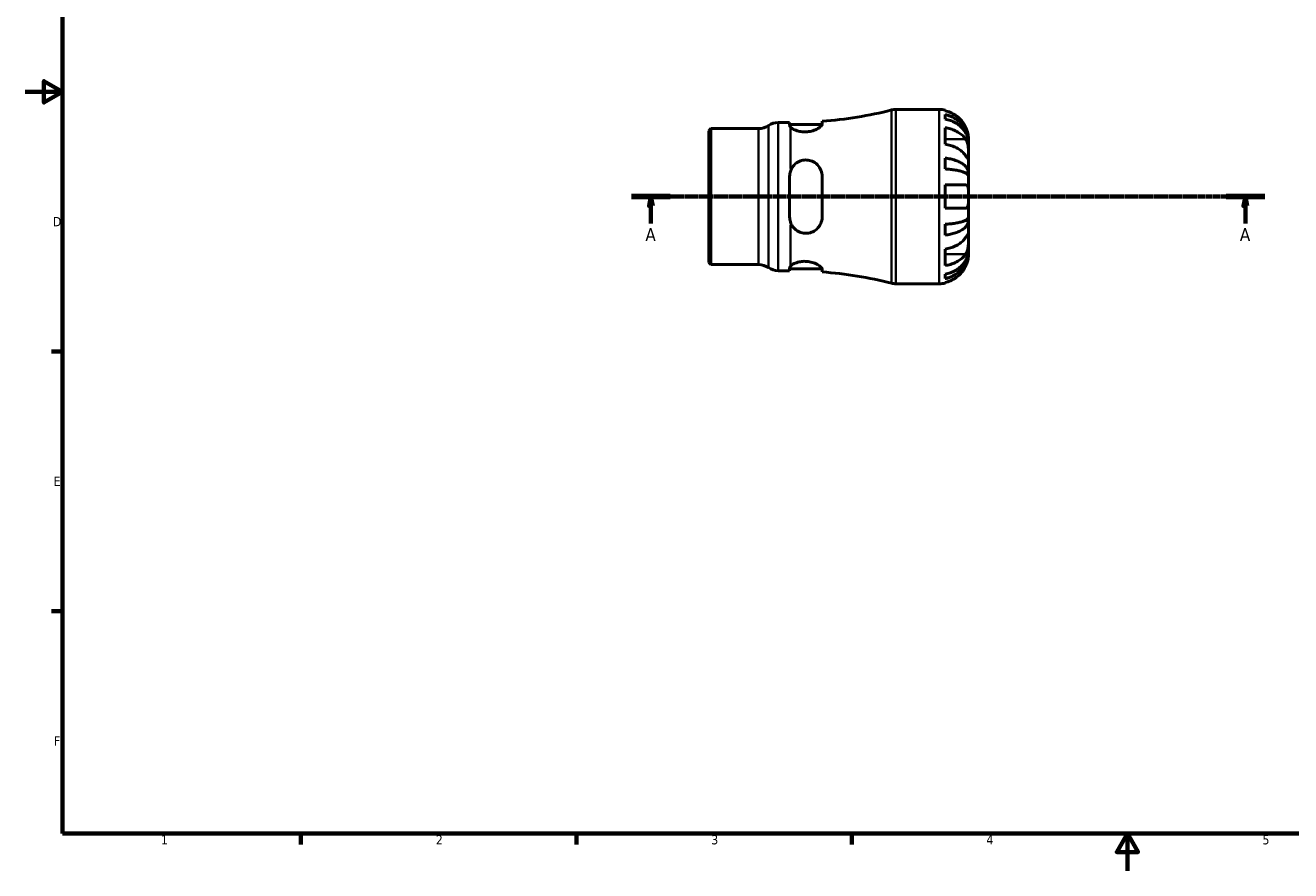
# Model space of a CAD drawing. Header units: millimetres. Extents: x -37 to 665, y 0 to 456.
# Tile 1 of 3: x 0 to 341, y 0 to 228. Entities that reach past the tile are written whole.
import ezdxf

# ---------------------------------------------------------------- set-up
doc = ezdxf.new("R2010")
doc.units = ezdxf.units.MM
doc.linetypes.add('CHAIN', pattern=[0.7087, 0.4724, -0.0591, 0.1181, -0.0591])
for name, color, linetype, lineweight in [('Border (ISO)', 7, 'Continuous', 70), ('Section Line (ISO)', 7, 'CHAIN', 70), ('Visible (ISO)', 7, 'Continuous', 50), ('Visible Narrow (ISO)', 7, 'Continuous', 35)]:
    doc.layers.add(name, color=color, linetype=linetype, lineweight=lineweight)
doc.styles.add('Label Text (ISO)', font='tahoma.ttf')
doc.styles.add('Note Text (ISO)', font='tahoma.ttf')

# ---------------------------------------------------------------- blocks, each defined once
blk = doc.blocks.new('Borders Default Border')
at = {"layer": 'Border (ISO)'}
for p, q in [((10, 140), (7.1, 140)), ((10, 70), (7.1, 70)), ((74.25, 10), (74.25, 7.1)), ((148.5, 10), (148.5, 7.1)), ((222.75, 10), (222.75, 7.1))]:
    blk.add_line(p, q, dxfattribs=at)
at = {"layer": 'Border (ISO)', "flags": 128}
for points in [[(10, 10), (10, 410), (584, 410), (584, 10), (10, 10)], [(0, 210), (10, 210), (5, 212.89), (5, 207.11), (10, 210)], [(297, 0), (297, 10), (294.11, 5), (299.89, 5), (297, 10)]]:
    blk.add_lwpolyline(points, dxfattribs=at)
at = {"layer": 'Border (ISO)', "color": 232, "true_color": 0xca0064, "char_height": 2.5, "attachment_point": 7, "style": 'Note Text (ISO)'}
for s, insert in [('D', (7.43, 173.75)), ('E', (7.64, 103.75)), ('F', (7.7, 33.75)), ('1', (36.56, 7.1)), ('2', (110.62, 7.1)), ('3', (184.85, 7.05)), ('4', (259, 7.1)), ('5', (333.39, 7.05))]:
    blk.add_mtext(s, dxfattribs=dict(at, insert=insert))
blk = doc.blocks.new('2dTransSection0')
at = {"layer": 'Section Line (ISO)', "linetype": 'CHAIN'}
blk.add_line((163.37, 181.74), (333.99, 181.74), dxfattribs=at)
at = {"layer": 'Section Line (ISO)', "linetype": 'Continuous', "lineweight": 140}
for p, q in [((163.37, 181.74), (173.79, 181.74)), ((323.57, 181.74), (333.99, 181.74))]:
    blk.add_line(p, q, dxfattribs=at)
at = {"layer": 'Section Line (ISO)', "linetype": 'Continuous'}
for p, q in [((168.58, 181.74), (168.08, 179.24)), ((168.58, 179.24), (168.58, 181.74)), ((169.08, 179.24), (168.58, 181.74)), ((328.78, 181.74), (328.28, 179.24)), ((328.78, 179.24), (328.78, 181.74)), ((329.28, 179.24), (328.78, 181.74)), ((168.08, 179.24), (169.08, 179.24)), ((168.58, 174.52), (168.58, 179.24)), ((328.28, 179.24), (329.28, 179.24)), ((328.78, 174.52), (328.78, 179.24))]:
    blk.add_line(p, q, dxfattribs=at)
at = {"layer": 'Section Line (ISO)', "linetype": 'Continuous', "flags": 128}
for points in [[(169.08, 179.24), (168.58, 181.74), (168.08, 179.24), (169.08, 179.24)], [(329.28, 179.24), (328.78, 181.74), (328.28, 179.24), (329.28, 179.24)]]:
    blk.add_lwpolyline(points, dxfattribs=at)
at = {"layer": 'Section Line (ISO)'}
for points in [[(169.08, 179.24), (168.58, 181.74), (168.08, 179.24), (169.08, 179.24)], [(329.28, 179.24), (328.78, 181.74), (328.28, 179.24), (329.28, 179.24)]]:
    blk.add_solid(points, dxfattribs=at)
at = {"layer": 'Section Line (ISO)', "char_height": 3.5, "attachment_point": 7, "style": 'Label Text (ISO)'}
for insert in [(167.09, 169.74), (327.29, 169.74)]:
    blk.add_mtext('A', dxfattribs=dict(at, insert=insert))

msp = doc.modelspace()

# ---------------------------------------------------------------- linework, layer by layer
at = {"layer": 'Visible (ISO)'}
for p, q in [((234.604, 205.244), (246.3, 205.244)), ((247.875, 205.084), (247.875, 204.871)), ((202.916, 201.719), (205.979, 201.719)), ((205.979, 201.719), (205.979, 200.946)), ((205.979, 201.219), (214.722, 201.219)), ((214.729, 201.287), (214.729, 202.046)), ((247.875, 203.862), (247.875, 202.654)), ((184.175, 199.515), (184.734, 200.074)), ((184.175, 163.972), (184.175, 199.515)), ((184.734, 200.074), (197.604, 200.074)), ((184.734, 200.074), (184.734, 163.414)), ((247.875, 200.324), (247.875, 195.87)), ((254.175, 196.363), (254.163, 196.363)), ((254.175, 196.363), (254.175, 197.369)), ((254.175, 195.98), (254.175, 196.363)), ((254.175, 192.792), (254.175, 195.98)), ((247.875, 192.113), (247.875, 189.197)), ((254.175, 188.182), (254.175, 192.792)), ((254.175, 188.182), (253.267, 188.182)), ((254.175, 187.258), (254.175, 188.182)), ((205.979, 187.244), (205.979, 176.244)), ((214.729, 176.244), (214.729, 187.244)), ((247.875, 184.894), (247.875, 178.594)), ((254.175, 181.744), (254.175, 187.258)), ((254.175, 176.229), (254.175, 181.744)), ((247.875, 174.29), (247.875, 171.374)), ((254.175, 175.305), (253.267, 175.305)), ((254.175, 175.305), (254.175, 176.229)), ((254.175, 170.695), (254.175, 175.305)), ((254.175, 167.507), (254.175, 170.695)), ((247.875, 167.617), (247.875, 163.163)), ((254.175, 167.124), (254.163, 167.124)), ((254.175, 167.124), (254.175, 167.507)), ((254.175, 166.119), (254.175, 167.124)), ((184.175, 163.972), (184.734, 163.414)), ((184.734, 163.414), (197.604, 163.414)), ((202.916, 161.769), (205.979, 161.769)), ((205.979, 162.541), (205.979, 161.769)), ((205.979, 162.269), (214.722, 162.269)), ((214.729, 161.441), (214.729, 162.2)), ((247.875, 160.833), (247.875, 159.625)), ((234.604, 158.244), (246.3, 158.244)), ((247.875, 158.616), (247.875, 158.403))]:
    msp.add_line(p, q, dxfattribs=at)
for centre, radius, start, end in [((206.175, 313.419), 111.701, 274.3915, 284.13648), ((234.604, 200.544), 4.7, 90, 104.13648), ((246.3, 197.369), 7.875, 78.46304, 90), ((202.916, 197.019), 4.7, 90, 124.41151), ((197.604, 204.774), 4.7, 270, 304.41151), ((197.604, 158.714), 4.7, 55.58849, 90), ((202.916, 166.469), 4.7, 235.58849, 270), ((206.175, 50.068), 111.701, 75.86352, 85.6085), ((234.604, 162.944), 4.7, 255.86352, 270), ((246.3, 166.119), 7.875, 270, 281.53696)]:
    msp.add_arc(centre, radius, start, end, dxfattribs=at)
for points, knots in [([(253.398, 200.519), (253.24, 200.852), (253.051, 201.188), (252.543, 201.955), (252.2, 202.369), (251.511, 203.062), (251.103, 203.404), (250.222, 203.996), (249.751, 204.245), (248.868, 204.612), (248.377, 204.767), (247.875, 204.871)], [3.89239507, 3.89239507, 3.89239507, 3.89239507, 3.99831093, 3.99831093, 4.14541915, 4.14541915, 4.2913159, 4.2913159, 4.43721264, 4.43721264, 4.57824766, 4.57824766, 4.57824766, 4.57824766]), ([(214.729, 201.287), (214.729, 201.283), (214.728, 201.279), (214.725, 201.191), (214.693, 201.098), (214.503, 200.787), (214.248, 200.545), (213.536, 200.067), (213.082, 199.83), (212.111, 199.475), (211.622, 199.345), (210.65, 199.201), (210.187, 199.177), (209.244, 199.219), (208.781, 199.29), (207.852, 199.523), (207.413, 199.696), (206.654, 200.091), (206.356, 200.316), (206.175, 200.526)], [-1.3012427, -1.3012427, -1.3012427, -1.3012427, -1.2966368, -1.2966368, -1.2047814, -1.2047814, -1.0084238, -1.0084238, -0.8144948, -0.8144948, -0.6540296, -0.6540296, -0.5145412, -0.5145412, -0.3669191, -0.3669191, -0.1928195, -0.1928195, 0, 0, 0, 0]), ([(247.875, 203.862), (248.381, 203.762), (248.874, 203.612), (249.76, 203.256), (250.231, 203.016), (251.112, 202.445), (251.521, 202.114), (252.209, 201.448), (252.551, 201.05), (253.14, 200.194), (253.388, 199.736), (253.761, 198.862), (253.92, 198.367), (254.127, 197.354), (254.175, 196.837), (254.175, 196.363)], [0.1494024, 0.1494024, 0.1494024, 0.1494024, 0.2912498, 0.2912498, 0.4370651, 0.4370651, 0.5828803, 0.5828803, 0.7290354, 0.7290354, 0.8751905, 0.8751905, 1.0219149, 1.0219149, 1.1686392, 1.1686392, 1.1686392, 1.1686392]), ([(254.175, 195.98), (254.175, 196.402), (254.127, 196.862), (253.92, 197.764), (253.761, 198.205), (253.388, 198.982), (253.14, 199.39), (252.551, 200.152), (252.209, 200.505), (251.521, 201.099), (251.112, 201.393), (250.231, 201.901), (249.76, 202.115), (248.874, 202.431), (248.381, 202.565), (247.875, 202.654)], [3.5133937, 3.5133937, 3.5133937, 3.5133937, 3.6601181, 3.6601181, 3.8068425, 3.8068425, 3.9529976, 3.9529976, 4.0991526, 4.0991526, 4.2449679, 4.2449679, 4.3907831, 4.3907831, 4.5326305, 4.5326305, 4.5326305, 4.5326305]), ([(247.875, 200.324), (248.377, 200.251), (248.868, 200.142), (249.751, 199.882), (250.222, 199.706), (251.103, 199.288), (251.511, 199.045), (252.2, 198.555), (252.543, 198.263), (253.051, 197.721), (253.24, 197.482), (253.398, 197.247)], [0.14941001, 0.14941001, 0.14941001, 0.14941001, 0.29044502, 0.29044502, 0.43634177, 0.43634177, 0.58223851, 0.58223851, 0.72934673, 0.72934673, 0.83526259, 0.83526259, 0.83526259, 0.83526259]), ([(254.175, 197.369), (254.175, 197.369), (254.176, 197.398), (254.174, 197.522), (254.171, 197.622), (254.149, 197.948), (254.122, 198.208), (254.024, 198.727), (253.971, 198.955), (253.857, 199.351), (253.806, 199.51), (253.696, 199.82), (253.638, 199.971), (253.519, 200.254), (253.46, 200.387), (253.398, 200.519)], [0, 0, 0, 0, 0.07514839, 0.07514839, 0.15775683, 0.15775683, 0.27887104, 0.27887104, 0.36056434, 0.36056434, 0.41315921, 0.41315921, 0.46174689, 0.46174689, 0.50485698, 0.50485698, 0.50485698, 0.50485698]), ([(253.398, 192.792), (253.24, 193.028), (253.051, 193.266), (252.543, 193.808), (252.2, 194.101), (251.511, 194.59), (251.103, 194.833), (250.222, 195.251), (249.751, 195.427), (248.868, 195.687), (248.377, 195.797), (247.875, 195.87)], [3.89239507, 3.89239507, 3.89239507, 3.89239507, 3.99831093, 3.99831093, 4.14541915, 4.14541915, 4.2913159, 4.2913159, 4.43721264, 4.43721264, 4.57824766, 4.57824766, 4.57824766, 4.57824766]), ([(253.398, 197.247), (253.456, 197.161), (253.511, 197.069), (253.647, 196.813), (253.723, 196.642), (253.858, 196.269), (253.916, 196.068), (254.03, 195.569), (254.077, 195.268), (254.148, 194.572), (254.164, 194.184), (254.177, 193.436), (254.175, 193.086), (254.175, 192.792)], [-0.50766593, -0.50766593, -0.50766593, -0.50766593, -0.46718991, -0.46718991, -0.40200215, -0.40200215, -0.33506637, -0.33506637, -0.24300458, -0.24300458, -0.12488859, -0.12488859, 0, 0, 0, 0]), ([(206.175, 188.541), (206.275, 188.862), (206.411, 189.169), (206.749, 189.746), (206.953, 190.016), (207.568, 190.662), (208.029, 190.994), (208.98, 191.424), (209.441, 191.549), (210.385, 191.643), (210.85, 191.615), (211.823, 191.399), (212.309, 191.191), (213.258, 190.573), (213.693, 190.134), (214.336, 189.144), (214.555, 188.598), (214.705, 187.764), (214.729, 187.505), (214.729, 187.244)], [-1.389078, -1.389078, -1.389078, -1.389078, -1.2825556, -1.2825556, -1.1754656, -1.1754656, -1.0000455, -1.0000455, -0.8553863, -0.8553863, -0.714794, -0.714794, -0.5513764, -0.5513764, -0.356071, -0.356071, -0.1701626, -0.1701626, -0.0882932, -0.0882932, -0.0882932, -0.0882932]), ([(247.875, 192.113), (248.381, 192.061), (248.874, 191.982), (249.76, 191.795), (250.231, 191.67), (251.112, 191.37), (251.521, 191.197), (252.209, 190.847), (252.551, 190.639), (253.14, 190.19), (253.388, 189.95), (253.761, 189.492), (253.92, 189.232), (254.127, 188.701), (254.175, 188.43), (254.175, 188.182)], [0.1494024, 0.1494024, 0.1494024, 0.1494024, 0.2912498, 0.2912498, 0.4370651, 0.4370651, 0.5828803, 0.5828803, 0.7290354, 0.7290354, 0.8751905, 0.8751905, 1.0219149, 1.0219149, 1.1686392, 1.1686392, 1.1686392, 1.1686392]), ([(254.175, 192.792), (254.175, 192.636), (254.176, 192.497), (254.174, 192.249), (254.173, 192.144), (254.16, 191.945), (254.145, 191.881), (254.081, 191.861), (254.033, 191.9), (253.916, 192.041), (253.858, 192.12), (253.723, 192.311), (253.647, 192.422), (253.511, 192.624), (253.456, 192.706), (253.398, 192.792)], [0, 0, 0, 0, 0.06608139, 0.06608139, 0.13667451, 0.13667451, 0.23873403, 0.23873403, 0.33457773, 0.33457773, 0.40157847, 0.40157847, 0.46685307, 0.46685307, 0.50745344, 0.50745344, 0.50745344, 0.50745344]), ([(254.175, 187.258), (254.175, 187.38), (254.127, 187.514), (253.92, 187.776), (253.761, 187.904), (253.388, 188.13), (253.14, 188.249), (252.551, 188.47), (252.209, 188.573), (251.521, 188.745), (251.112, 188.831), (250.231, 188.979), (249.76, 189.041), (248.874, 189.133), (248.381, 189.171), (247.875, 189.197)], [3.5133937, 3.5133937, 3.5133937, 3.5133937, 3.6601181, 3.6601181, 3.8068425, 3.8068425, 3.9529976, 3.9529976, 4.0991526, 4.0991526, 4.2449679, 4.2449679, 4.3907831, 4.3907831, 4.5326305, 4.5326305, 4.5326305, 4.5326305]), ([(247.875, 184.894), (248.377, 184.894), (248.868, 184.894), (249.751, 184.894), (250.222, 184.894), (251.103, 184.894), (251.511, 184.894), (252.2, 184.894), (252.543, 184.894), (253.051, 184.894), (253.24, 184.894), (253.398, 184.894)], [0.14941001, 0.14941001, 0.14941001, 0.14941001, 0.29044502, 0.29044502, 0.43634177, 0.43634177, 0.58223851, 0.58223851, 0.72934673, 0.72934673, 0.83526259, 0.83526259, 0.83526259, 0.83526259]), ([(253.398, 184.894), (253.46, 184.894), (253.519, 184.885), (253.655, 184.844), (253.727, 184.802), (253.859, 184.675), (253.916, 184.591), (254.03, 184.337), (254.077, 184.15), (254.149, 183.648), (254.164, 183.318), (254.177, 182.572), (254.175, 182.16), (254.175, 181.744)], [-0.50816407, -0.50816407, -0.50816407, -0.50816407, -0.46460526, -0.46460526, -0.40154747, -0.40154747, -0.3356183, -0.3356183, -0.24286964, -0.24286964, -0.12490659, -0.12490659, 0, 0, 0, 0]), ([(254.175, 181.744), (254.175, 181.524), (254.176, 181.305), (254.174, 180.862), (254.173, 180.638), (254.159, 180.053), (254.139, 179.719), (254.054, 179.242), (254.004, 179.076), (253.886, 178.85), (253.827, 178.774), (253.691, 178.661), (253.613, 178.625), (253.486, 178.598), (253.443, 178.594), (253.398, 178.594)], [-2.17667965, -2.17667965, -2.17667965, -2.17667965, -2.11086653, -2.11086653, -2.04055216, -2.04055216, -1.91738302, -1.91738302, -1.82942275, -1.82942275, -1.76558177, -1.76558177, -1.70117883, -1.70117883, -1.66961913, -1.66961913, -1.66961913, -1.66961913]), ([(253.398, 178.594), (253.24, 178.594), (253.051, 178.594), (252.543, 178.594), (252.2, 178.594), (251.511, 178.594), (251.103, 178.594), (250.222, 178.594), (249.751, 178.594), (248.868, 178.594), (248.377, 178.594), (247.875, 178.594)], [3.89239507, 3.89239507, 3.89239507, 3.89239507, 3.99831093, 3.99831093, 4.14541915, 4.14541915, 4.2913159, 4.2913159, 4.43721264, 4.43721264, 4.57824766, 4.57824766, 4.57824766, 4.57824766]), ([(214.729, 176.244), (214.729, 176.229), (214.728, 176.214), (214.725, 175.904), (214.693, 175.613), (214.503, 174.724), (214.247, 174.158), (213.536, 173.182), (213.081, 172.768), (212.11, 172.204), (211.621, 172.023), (210.649, 171.854), (210.187, 171.847), (209.243, 171.983), (208.78, 172.133), (207.852, 172.61), (207.412, 172.959), (206.654, 173.83), (206.356, 174.366), (206.175, 174.946)], [-1.3013279, -1.3013279, -1.3013279, -1.3013279, -1.2966669, -1.2966669, -1.2047573, -1.2047573, -1.0083935, -1.0083935, -0.814476, -0.814476, -0.6540335, -0.6540335, -0.5145524, -0.5145524, -0.3669217, -0.3669217, -0.1928143, -0.1928143, -0.0000851, -0.0000851, -0.0000851, -0.0000851]), ([(247.875, 174.29), (248.381, 174.316), (248.874, 174.355), (249.76, 174.446), (250.231, 174.509), (251.112, 174.656), (251.521, 174.742), (252.209, 174.914), (252.551, 175.017), (253.14, 175.238), (253.388, 175.357), (253.761, 175.583), (253.92, 175.711), (254.127, 175.973), (254.175, 176.107), (254.175, 176.229)], [0.1494024, 0.1494024, 0.1494024, 0.1494024, 0.2912498, 0.2912498, 0.4370651, 0.4370651, 0.5828803, 0.5828803, 0.7290354, 0.7290354, 0.8751905, 0.8751905, 1.0219149, 1.0219149, 1.1686392, 1.1686392, 1.1686392, 1.1686392]), ([(254.175, 175.305), (254.175, 175.057), (254.127, 174.786), (253.92, 174.255), (253.761, 173.995), (253.388, 173.537), (253.14, 173.297), (252.551, 172.848), (252.209, 172.64), (251.521, 172.29), (251.112, 172.117), (250.231, 171.817), (249.76, 171.692), (248.874, 171.505), (248.381, 171.426), (247.875, 171.374)], [3.5133937, 3.5133937, 3.5133937, 3.5133937, 3.6601181, 3.6601181, 3.8068425, 3.8068425, 3.9529976, 3.9529976, 4.0991526, 4.0991526, 4.2449679, 4.2449679, 4.3907831, 4.3907831, 4.5326305, 4.5326305, 4.5326305, 4.5326305]), ([(247.875, 167.617), (248.377, 167.691), (248.868, 167.8), (249.751, 168.06), (250.222, 168.236), (251.103, 168.654), (251.511, 168.897), (252.2, 169.386), (252.543, 169.679), (253.051, 170.221), (253.24, 170.459), (253.398, 170.695)], [0.14941001, 0.14941001, 0.14941001, 0.14941001, 0.29044502, 0.29044502, 0.43634177, 0.43634177, 0.58223851, 0.58223851, 0.72934673, 0.72934673, 0.83526259, 0.83526259, 0.83526259, 0.83526259]), ([(253.398, 170.695), (253.456, 170.781), (253.511, 170.863), (253.647, 171.065), (253.723, 171.176), (253.858, 171.367), (253.916, 171.446), (254.03, 171.584), (254.077, 171.623), (254.148, 171.61), (254.164, 171.53), (254.177, 171.222), (254.175, 170.989), (254.175, 170.695)], [-0.50766593, -0.50766593, -0.50766593, -0.50766593, -0.46718991, -0.46718991, -0.40200215, -0.40200215, -0.33506637, -0.33506637, -0.24300458, -0.24300458, -0.12488859, -0.12488859, 0, 0, 0, 0]), ([(254.175, 170.695), (254.175, 170.539), (254.176, 170.368), (254.174, 169.986), (254.173, 169.775), (254.16, 169.235), (254.145, 168.9), (254.081, 168.244), (254.033, 167.93), (253.916, 167.42), (253.858, 167.219), (253.723, 166.846), (253.647, 166.674), (253.511, 166.419), (253.456, 166.326), (253.398, 166.24)], [0, 0, 0, 0, 0.06608139, 0.06608139, 0.13667451, 0.13667451, 0.23873403, 0.23873403, 0.33457773, 0.33457773, 0.40157847, 0.40157847, 0.46685307, 0.46685307, 0.50745344, 0.50745344, 0.50745344, 0.50745344]), ([(247.875, 160.833), (248.381, 160.922), (248.874, 161.056), (249.76, 161.372), (250.231, 161.586), (251.112, 162.094), (251.521, 162.388), (252.209, 162.982), (252.551, 163.335), (253.14, 164.097), (253.388, 164.505), (253.761, 165.282), (253.92, 165.723), (254.127, 166.625), (254.175, 167.085), (254.175, 167.507)], [0.1494024, 0.1494024, 0.1494024, 0.1494024, 0.2912498, 0.2912498, 0.4370651, 0.4370651, 0.5828803, 0.5828803, 0.7290354, 0.7290354, 0.8751905, 0.8751905, 1.0219149, 1.0219149, 1.1686392, 1.1686392, 1.1686392, 1.1686392]), ([(254.175, 167.124), (254.175, 166.65), (254.127, 166.133), (253.92, 165.12), (253.761, 164.625), (253.388, 163.751), (253.14, 163.293), (252.551, 162.437), (252.209, 162.039), (251.521, 161.373), (251.112, 161.042), (250.231, 160.471), (249.76, 160.231), (248.874, 159.875), (248.381, 159.725), (247.875, 159.625)], [3.5133937, 3.5133937, 3.5133937, 3.5133937, 3.6601181, 3.6601181, 3.8068425, 3.8068425, 3.9529976, 3.9529976, 4.0991526, 4.0991526, 4.2449679, 4.2449679, 4.3907831, 4.3907831, 4.5326305, 4.5326305, 4.5326305, 4.5326305]), ([(206.175, 162.961), (206.275, 163.077), (206.411, 163.197), (206.749, 163.437), (206.953, 163.557), (207.568, 163.856), (208.029, 164.021), (208.98, 164.23), (209.441, 164.287), (210.385, 164.304), (210.85, 164.266), (211.823, 164.095), (212.309, 163.951), (213.258, 163.573), (213.693, 163.33), (214.336, 162.862), (214.555, 162.637), (214.705, 162.354), (214.729, 162.273), (214.729, 162.2)], [-1.389078, -1.389078, -1.389078, -1.389078, -1.2825556, -1.2825556, -1.1754656, -1.1754656, -1.0000455, -1.0000455, -0.8553863, -0.8553863, -0.714794, -0.714794, -0.5513764, -0.5513764, -0.356071, -0.356071, -0.1701626, -0.1701626, -0.0882932, -0.0882932, -0.0882932, -0.0882932]), ([(253.398, 166.24), (253.24, 166.005), (253.051, 165.766), (252.543, 165.225), (252.2, 164.932), (251.511, 164.442), (251.103, 164.2), (250.222, 163.781), (249.751, 163.605), (248.868, 163.346), (248.377, 163.236), (247.875, 163.163)], [3.89239507, 3.89239507, 3.89239507, 3.89239507, 3.99831093, 3.99831093, 4.14541915, 4.14541915, 4.2913159, 4.2913159, 4.43721264, 4.43721264, 4.57824766, 4.57824766, 4.57824766, 4.57824766]), ([(253.398, 162.969), (253.46, 163.099), (253.519, 163.232), (253.655, 163.557), (253.727, 163.75), (253.859, 164.139), (253.916, 164.333), (254.03, 164.782), (254.077, 165.024), (254.149, 165.508), (254.164, 165.725), (254.177, 166.036), (254.175, 166.119), (254.175, 166.119)], [-0.50816407, -0.50816407, -0.50816407, -0.50816407, -0.46460526, -0.46460526, -0.40154747, -0.40154747, -0.3356183, -0.3356183, -0.24286964, -0.24286964, -0.12490659, -0.12490659, 0, 0, 0, 0]), ([(247.875, 158.616), (248.377, 158.72), (248.868, 158.875), (249.751, 159.242), (250.222, 159.491), (251.103, 160.083), (251.511, 160.425), (252.2, 161.118), (252.543, 161.532), (253.051, 162.299), (253.24, 162.635), (253.398, 162.969)], [0.14941001, 0.14941001, 0.14941001, 0.14941001, 0.29044502, 0.29044502, 0.43634177, 0.43634177, 0.58223851, 0.58223851, 0.72934673, 0.72934673, 0.83526259, 0.83526259, 0.83526259, 0.83526259])]:
    msp.add_open_spline(points, degree=3, knots=knots, dxfattribs=at)
for points in [[(206.175, 200.526), (206.043, 200.68), (205.979, 200.824), (205.979, 200.946)], [(205.979, 187.244), (205.979, 187.671), (206.043, 188.116), (206.175, 188.541)], [(206.175, 174.946), (206.043, 175.371), (205.979, 175.816), (205.979, 176.244)], [(205.979, 162.541), (205.979, 162.663), (206.043, 162.807), (206.175, 162.961)]]:
    msp.add_open_spline(points, degree=3, dxfattribs=at)
at = {"layer": 'Visible Narrow (ISO)'}
for p, q in [((233.456, 158.673), (233.456, 204.814)), ((234.604, 204.954), (234.604, 158.533)), ((246.3, 158.533), (246.3, 204.954)), ((202.916, 201.473), (202.916, 162.014)), ((197.604, 163.639), (197.604, 199.848)), ((200.26, 162.827), (200.26, 200.66)), ((206.175, 189.358), (206.175, 200.21)), ((253.122, 197.247), (248.152, 197.247)), ((206.175, 163.277), (206.175, 174.129)), ((253.122, 166.24), (248.152, 166.24))]:
    msp.add_line(p, q, dxfattribs=at)

# ---------------------------------------------------------------- block references
msp.add_blockref('Borders Default Border', (0, 0))
at = {"layer": 'Section Line (ISO)'}
msp.add_blockref('2dTransSection0', (0, 0), dxfattribs=at)

doc.saveas('drawing.dxf')
